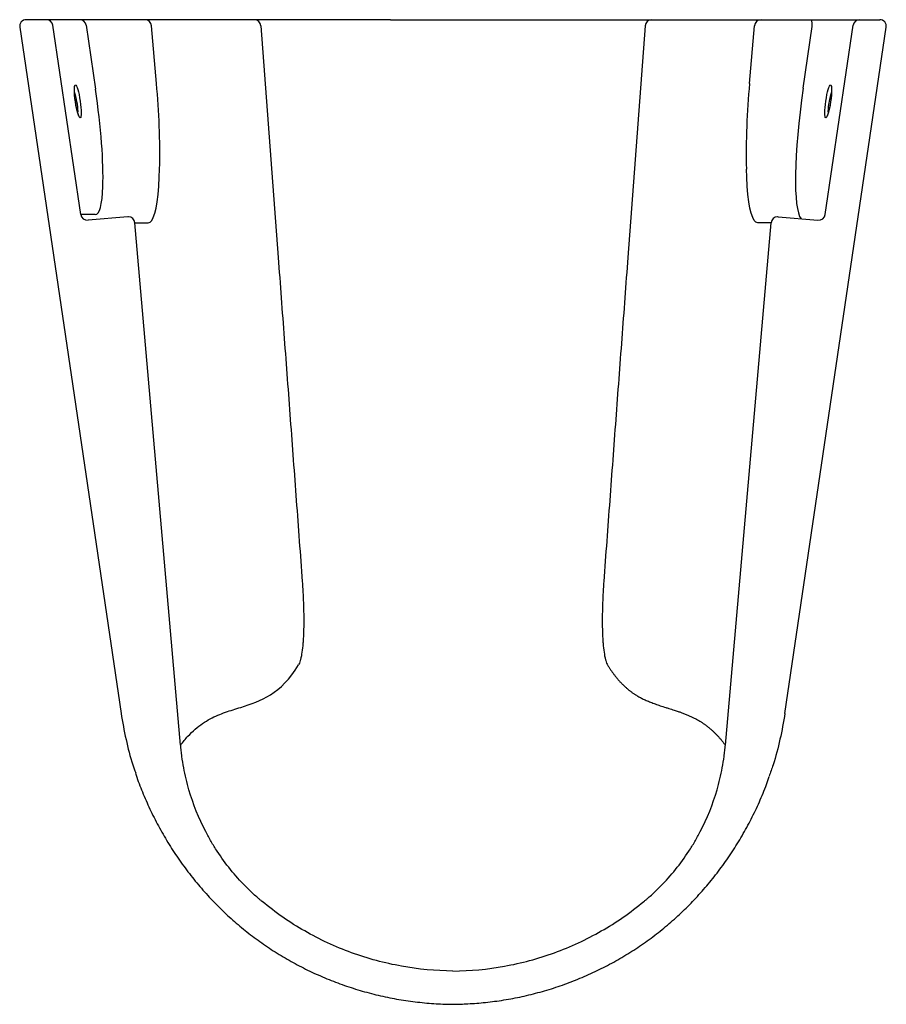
# Model space of a CAD drawing. Header units: millimetres. Extents: x 3724.856 to 3725.12, y 2304.982 to 2305.281.
import ezdxf

# ---------------------------------------------------------------- set-up
doc = ezdxf.new("R2010")
doc.units = ezdxf.units.MM
doc.layers.add('SANINDUSA', color=3, linetype='Continuous')

msp = doc.modelspace()

# ---------------------------------------------------------------- linework, layer by layer
at = {"layer": 'SANINDUSA'}
for p, q in [((3724.864017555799, 2305.281116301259), (3724.857887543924, 2305.281116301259)), ((3724.874158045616, 2305.281116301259), (3724.864017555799, 2305.281116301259)), ((3724.878747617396, 2305.281116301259), (3724.874158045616, 2305.281116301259)), ((3724.894002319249, 2305.281116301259), (3724.878747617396, 2305.281116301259)), ((3724.927299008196, 2305.281116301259), (3724.894002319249, 2305.281116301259)), ((3724.968688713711, 2305.281116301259), (3724.927299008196, 2305.281116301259)), ((3724.968688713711, 2305.281116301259), (3725.00681571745, 2305.281116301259)), ((3725.00681571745, 2305.281116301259), (3725.048205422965, 2305.281116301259)), ((3725.048205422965, 2305.281116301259), (3725.081502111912, 2305.281116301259)), ((3725.081502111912, 2305.281116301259), (3725.096756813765, 2305.281116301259)), ((3725.096756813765, 2305.281116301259), (3725.101346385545, 2305.281116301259)), ((3725.101346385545, 2305.281116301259), (3725.111486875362, 2305.281116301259)), ((3725.111486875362, 2305.281116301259), (3725.117616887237, 2305.281116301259)), ((3724.855909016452, 2305.278824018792), (3724.886744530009, 2305.070091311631)), ((3724.874480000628, 2305.221834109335), (3724.865975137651, 2305.279405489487)), ((3724.876115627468, 2305.279405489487), (3724.878960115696, 2305.259982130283)), ((3724.897514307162, 2305.261727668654), (3724.895973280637, 2305.279289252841)), ((3724.929269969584, 2305.279289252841), (3724.934546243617, 2305.208804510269)), ((3725.046234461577, 2305.279289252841), (3725.040958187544, 2305.208804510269)), ((3725.077990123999, 2305.261727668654), (3725.079531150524, 2305.279289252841)), ((3725.088759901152, 2305.070091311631), (3725.119595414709, 2305.278824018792)), ((3725.094295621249, 2305.26029686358), (3725.097047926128, 2305.27909075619)), ((3725.101024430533, 2305.221834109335), (3725.109529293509, 2305.279405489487)), ((3724.878901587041, 2305.221834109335), (3724.874480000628, 2305.221834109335)), ((3724.888783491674, 2305.221168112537), (3724.876702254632, 2305.220130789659)), ((3725.086720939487, 2305.221168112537), (3725.098802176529, 2305.220130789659)), ((3724.904871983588, 2305.060414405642), (3724.890925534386, 2305.219348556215)), ((3724.890925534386, 2305.219348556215), (3724.894993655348, 2305.219348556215)), ((3725.070632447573, 2305.060414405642), (3725.084578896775, 2305.219348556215)), ((3725.084578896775, 2305.219348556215), (3725.080510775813, 2305.219348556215))]:
    msp.add_line(p, q, dxfattribs=at)
at = {"layer": 'SANINDUSA', "flags": 128}
for points in [[(3724.894993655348, 2305.219348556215), (3724.895551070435, 2305.21952997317), (3724.896072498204, 2305.220072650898), (3724.896553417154, 2305.220971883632), (3724.896989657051, 2305.222219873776), (3724.897377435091, 2305.223805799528), (3724.897713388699, 2305.225715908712), (3724.897994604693, 2305.227933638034), (3724.898218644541, 2305.230439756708), (3724.898383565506, 2305.23321253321), (3724.898472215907, 2305.235615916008)], [(3725.080510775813, 2305.219348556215), (3725.079953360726, 2305.21952997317), (3725.079431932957, 2305.220072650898), (3725.078951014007, 2305.220971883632), (3725.07851477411, 2305.222219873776), (3725.07812699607, 2305.223805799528), (3725.077791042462, 2305.225715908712), (3725.077509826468, 2305.227933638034), (3725.07728578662, 2305.230439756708), (3725.077120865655, 2305.23321253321), (3725.077032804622, 2305.235594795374)]]:
    msp.add_lwpolyline(points, dxfattribs=at)
at = {"layer": 'SANINDUSA'}
for centre, radius, start, end in [((3724.857887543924, 2305.279116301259), 0.002000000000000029, 90, 188.4033710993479), ((3724.864008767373, 2305.279130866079), 0.001985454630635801, 7.950507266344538, 89.74638483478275), ((3724.874149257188, 2305.279130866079), 0.001985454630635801, 7.950507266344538, 89.74638483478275), ((3724.893992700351, 2305.279129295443), 0.001987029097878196, 4.617351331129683, 89.72263900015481), ((3724.927289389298, 2305.279129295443), 0.001987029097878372, 4.617351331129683, 89.72263900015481), ((3725.048215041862, 2305.279129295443), 0.001987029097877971, 90.27736099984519, 175.3826486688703), ((3725.08151173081, 2305.279129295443), 0.001987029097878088, 90.27736099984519, 175.3826486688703), ((3725.093337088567, 2305.279591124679), 0.003744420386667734, 352.3205685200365, 24.03657995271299), ((3725.111495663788, 2305.279130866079), 0.00198545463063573, 90.25361516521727, 172.0494927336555), ((3725.117616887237, 2305.279116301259), 0.002000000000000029, 351.5966289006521, 90), ((3724.667193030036, 2305.240204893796), 0.2313247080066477, 358.8633021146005, 5.338601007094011), ((3725.308245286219, 2305.24020881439), 0.2312585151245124, 174.6608420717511, 181.1432286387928), ((3724.888954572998, 2305.219175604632), 0.002000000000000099, 90, 94.90751144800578), ((3724.888945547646, 2305.219189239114), 0.001986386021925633, 4.600320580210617, 89.73966974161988), ((3725.086558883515, 2305.219189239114), 0.001986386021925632, 90.26033025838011, 175.3996794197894), ((3725.086549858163, 2305.219175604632), 0.002000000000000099, 85.09248855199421, 90)]:
    msp.add_arc(centre, radius, start, end, dxfattribs=at)
for centre, major_axis in [((3724.873567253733, 2305.256260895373), (-0.0007546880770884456, 0.004998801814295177)), ((3725.101937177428, 2305.256260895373), (0.0007546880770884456, 0.004998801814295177))]:
    msp.add_ellipse(centre, major_axis=major_axis, ratio=0.1450335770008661, dxfattribs=at)
for centre, major_axis, ratio, start_param, end_param in [((3724.872588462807, 2305.256116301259), (-0.0007635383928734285, 0.003997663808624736), 0.1790213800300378, 3.894639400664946, 5.49052523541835), ((3724.873457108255, 2305.259499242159), (-0.005562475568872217, 0.03765651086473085), 0.1448754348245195, 3.806511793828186, 4.703812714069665), ((3725.100089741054, 2305.259788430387), (0.005737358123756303, 0.0396489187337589), 0.1449607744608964, 1.578948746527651, 3.013265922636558), ((3725.102915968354, 2305.256116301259), (0.0007635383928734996, 0.003997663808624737), 0.1790213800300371, 0.7897278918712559, 2.388545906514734), ((3724.872588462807, 2305.256116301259), (-0.0007635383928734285, 0.003997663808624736), 0.1790213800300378, 3.643603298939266, 3.894639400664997), ((3725.102915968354, 2305.256116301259), (0.0007635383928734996, 0.003997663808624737), 0.1790213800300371, 2.388545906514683, 2.637003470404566), ((3724.873457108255, 2305.259499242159), (-0.005562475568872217, 0.03765651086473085), 0.1448754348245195, 3.120195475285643, 3.806511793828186), ((3724.876523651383, 2305.222123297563), (0.002065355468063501, 0), 0.9683563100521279, 3.28669541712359, 4.798972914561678), ((3725.098980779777, 2305.222123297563), (0.002065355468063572, 0), 0.968356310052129, 4.625805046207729, 6.138082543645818)]:
    msp.add_ellipse(centre, major_axis=major_axis, ratio=ratio, start_param=start_param, end_param=end_param, dxfattribs=at)
for points, knots in [([(3724.872860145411, 2305.256123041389), (3724.872809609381, 2305.256468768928), (3724.872700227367, 2305.257217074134), (3724.872592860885, 2305.25831824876), (3724.872537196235, 2305.259330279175), (3724.872540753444, 2305.260059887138), (3724.872589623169, 2305.260496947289), (3724.872605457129, 2305.260551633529), (3724.872612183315, 2305.260574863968)], [0, 0, 0, 0, 0.1668087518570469, 0.3610469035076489, 0.5525452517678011, 0.7397253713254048, 0.8894366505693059, 0.9999999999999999, 0.9999999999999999, 0.9999999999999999, 0.9999999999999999]), ([(3725.102895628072, 2305.260564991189), (3725.102895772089, 2305.26056480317), (3725.102896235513, 2305.260564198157), (3725.102938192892, 2305.260351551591), (3725.102966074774, 2305.259895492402), (3725.102961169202, 2305.259145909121), (3725.102896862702, 2305.258159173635), (3725.102807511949, 2305.257250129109), (3725.10272569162, 2305.256696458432), (3725.10270225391, 2305.256537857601)], [0, 0, 0, 0, 0.0542509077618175, 0.1745702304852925, 0.3321768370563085, 0.5154923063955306, 0.7131661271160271, 0.9178354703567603, 1, 1, 1, 1]), ([(3724.873925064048, 2305.251865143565), (3724.873926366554, 2305.251863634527), (3724.873941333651, 2305.251846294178), (3724.873870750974, 2305.251948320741), (3724.873748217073, 2305.252238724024), (3724.873548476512, 2305.252824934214), (3724.873320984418, 2305.253675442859), (3724.873091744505, 2305.254743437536), (3724.872932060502, 2305.255597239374), (3724.872868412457, 2305.256062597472), (3724.872860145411, 2305.256123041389)], [0, 0, 0, 0, 0.008872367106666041, 0.1019523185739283, 0.2365238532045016, 0.400155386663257, 0.5835183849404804, 0.7757625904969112, 0.9708745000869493, 1, 1, 1, 1]), ([(3725.10270225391, 2305.256537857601), (3725.102668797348, 2305.256294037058), (3725.10257952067, 2305.255643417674), (3725.102386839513, 2305.254606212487), (3725.102148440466, 2305.253528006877), (3725.101908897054, 2305.252674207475), (3725.101719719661, 2305.252133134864), (3725.101585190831, 2305.251874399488), (3725.10158758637, 2305.251877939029), (3725.101588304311, 2305.251878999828)], [0, 0, 0, 0, 0.1098644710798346, 0.2931662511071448, 0.477240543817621, 0.6597819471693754, 0.8164217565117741, 0.9449817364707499, 1, 1, 1, 1]), ([(3724.934546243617, 2305.208804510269), (3724.935161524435, 2305.200585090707), (3724.935776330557, 2305.192365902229), (3724.937004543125, 2305.175928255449), (3724.937617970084, 2305.167709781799), (3724.938841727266, 2305.151274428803), (3724.93945209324, 2305.143057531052), (3724.940665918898, 2305.126627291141), (3724.941269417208, 2305.118413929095), (3724.941865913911, 2305.110204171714)], [0, 0, 0, 0, 0.25, 0.25, 0.5, 0.5, 0.75, 0.75, 1, 1, 1, 1]), ([(3725.040958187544, 2305.208804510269), (3725.040342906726, 2305.200585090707), (3725.039728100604, 2305.192365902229), (3725.038499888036, 2305.175928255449), (3725.037886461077, 2305.167709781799), (3725.036662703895, 2305.151274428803), (3725.036052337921, 2305.143057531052), (3725.034838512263, 2305.126627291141), (3725.034235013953, 2305.118413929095), (3725.03363851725, 2305.110204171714)], [0, 0, 0, 0, 0.25, 0.25, 0.5, 0.5, 0.75, 0.75, 1, 1, 1, 1]), ([(3724.941865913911, 2305.110204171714), (3724.941976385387, 2305.108683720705), (3724.942066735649, 2305.107194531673), (3724.942208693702, 2305.104276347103), (3724.94226030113, 2305.102847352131), (3724.942307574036, 2305.10075068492), (3724.942318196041, 2305.100061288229), (3724.942328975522, 2305.098722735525), (3724.942329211, 2305.098070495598), (3724.942314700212, 2305.096164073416), (3724.942284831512, 2305.094959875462), (3724.942209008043, 2305.093256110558), (3724.94217837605, 2305.092703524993), (3724.942107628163, 2305.091651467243), (3724.94206746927, 2305.091150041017), (3724.941932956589, 2305.089717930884), (3724.941824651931, 2305.088858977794), (3724.941633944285, 2305.087715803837), (3724.941565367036, 2305.087357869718), (3724.941419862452, 2305.086698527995), (3724.941343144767, 2305.086397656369), (3724.941101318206, 2305.085579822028), (3724.940924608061, 2305.0851471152), (3724.940732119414, 2305.084829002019)], [0, 0, 0, 0, 0.1249999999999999, 0.1249999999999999, 0.2499999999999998, 0.2499999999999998, 0.3124999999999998, 0.3124999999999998, 0.3749999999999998, 0.3749999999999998, 0.5000000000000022, 0.5000000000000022, 0.562500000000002, 0.562500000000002, 0.6250000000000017, 0.6250000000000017, 0.7500000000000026, 0.7500000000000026, 0.812500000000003, 0.812500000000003, 0.8750000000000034, 0.8750000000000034, 1, 1, 1, 1]), ([(3725.03363851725, 2305.110204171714), (3725.033528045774, 2305.108683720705), (3725.033437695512, 2305.107194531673), (3725.033295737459, 2305.104276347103), (3725.033244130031, 2305.102847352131), (3725.033196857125, 2305.10075068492), (3725.03318623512, 2305.100061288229), (3725.033175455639, 2305.098722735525), (3725.033175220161, 2305.098070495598), (3725.033189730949, 2305.096164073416), (3725.033219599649, 2305.094959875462), (3725.033295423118, 2305.093256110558), (3725.033326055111, 2305.092703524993), (3725.033396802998, 2305.091651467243), (3725.033436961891, 2305.091150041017), (3725.033571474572, 2305.089717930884), (3725.03367977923, 2305.088858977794), (3725.033870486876, 2305.087715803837), (3725.033939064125, 2305.087357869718), (3725.034084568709, 2305.086698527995), (3725.034161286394, 2305.086397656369), (3725.034403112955, 2305.085579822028), (3725.0345798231, 2305.0851471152), (3725.034772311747, 2305.084829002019)], [0, 0, 0, 0, 0.125, 0.125, 0.2499999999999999, 0.2499999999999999, 0.3124999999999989, 0.3124999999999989, 0.3749999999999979, 0.3749999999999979, 0.4999999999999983, 0.4999999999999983, 0.5624999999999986, 0.5624999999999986, 0.6249999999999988, 0.6249999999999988, 0.7499999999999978, 0.7499999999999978, 0.8124999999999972, 0.8124999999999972, 0.8749999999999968, 0.8749999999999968, 1, 1, 1, 1]), ([(3724.904871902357, 2305.060415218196), (3724.905233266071, 2305.060908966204), (3724.905596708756, 2305.061383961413), (3724.906327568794, 2305.062286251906), (3724.906695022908, 2305.062711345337), (3724.907802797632, 2305.063916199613), (3724.908548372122, 2305.064635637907), (3724.910802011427, 2305.06657933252), (3724.912326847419, 2305.067588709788), (3724.915399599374, 2305.069232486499), (3724.916947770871, 2305.069867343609), (3724.920048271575, 2305.07096498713), (3724.921600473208, 2305.071427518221), (3724.926235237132, 2305.072862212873), (3724.929296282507, 2305.073881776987), (3724.935212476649, 2305.077664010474), (3724.938067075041, 2305.080424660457), (3724.940732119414, 2305.084829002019)], [0, 0, 0, 0, 0.03125000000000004, 0.03125000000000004, 0.06250000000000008, 0.06250000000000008, 0.1250000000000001, 0.1250000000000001, 0.25, 0.25, 0.375, 0.375, 0.5, 0.5, 0.75, 0.75, 1, 1, 1, 1]), ([(3725.034772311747, 2305.084829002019), (3725.034850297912, 2305.084701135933), (3725.035006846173, 2305.084444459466), (3725.035243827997, 2305.084069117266), (3725.035483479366, 2305.083699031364), (3725.03572589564, 2305.083335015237), (3725.03597105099, 2305.082976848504), (3725.036218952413, 2305.082624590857), (3725.036469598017, 2305.082278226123), (3725.036722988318, 2305.081937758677), (3725.036979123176, 2305.08160318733), (3725.037238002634, 2305.081274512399), (3725.037499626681, 2305.080951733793), (3725.037763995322, 2305.080634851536), (3725.038031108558, 2305.080323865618), (3725.038300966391, 2305.080018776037), (3725.038573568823, 2305.079719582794), (3725.038848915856, 2305.079426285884), (3725.039127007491, 2305.079138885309), (3725.039407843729, 2305.078857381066), (3725.039691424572, 2305.078581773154), (3725.039977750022, 2305.078312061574), (3725.040266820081, 2305.078048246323), (3725.040558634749, 2305.077790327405), (3725.040853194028, 2305.077538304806), (3725.041150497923, 2305.077292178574), (3725.041450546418, 2305.077051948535), (3725.04175333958, 2305.076817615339), (3725.042058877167, 2305.076589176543), (3725.042367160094, 2305.07636664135), (3725.042678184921, 2305.07614997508), (3725.042991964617, 2305.075939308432), (3725.043521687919, 2305.075595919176), (3725.044306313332, 2305.075132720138), (3725.045385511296, 2305.074570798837), (3725.04658034, 2305.074014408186), (3725.047890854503, 2305.073464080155), (3725.04931708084, 2305.072920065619), (3725.050858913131, 2305.072381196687), (3725.052238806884, 2305.071941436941), (3725.053386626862, 2305.071587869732), (3725.054233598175, 2305.071322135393), (3725.054991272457, 2305.071082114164), (3725.055659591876, 2305.07086717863), (3725.056238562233, 2305.070677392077), (3725.056728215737, 2305.070513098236), (3725.057368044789, 2305.070289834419), (3725.058171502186, 2305.069989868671), (3725.059151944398, 2305.0695945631), (3725.060084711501, 2305.069185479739), (3725.060969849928, 2305.068763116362), (3725.061780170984, 2305.068341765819), (3725.062527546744, 2305.067918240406), (3725.063224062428, 2305.067491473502), (3725.063908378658, 2305.067039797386), (3725.064580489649, 2305.066563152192), (3725.065240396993, 2305.066061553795), (3725.065888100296, 2305.065534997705), (3725.06652359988, 2305.064983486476), (3725.067146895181, 2305.064407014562), (3725.067757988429, 2305.063805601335), (3725.068356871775, 2305.063179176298), (3725.068943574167, 2305.062527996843), (3725.069517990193, 2305.061851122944), (3725.070080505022, 2305.06115198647), (3725.070449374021, 2305.060659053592), (3725.070632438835, 2305.060414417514)], [0, 0, 0, 0, 0.007147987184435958, 0.01434876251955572, 0.02160248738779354, 0.02890931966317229, 0.03626941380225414, 0.04368292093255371, 0.05114998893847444, 0.05867076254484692, 0.06624538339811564, 0.07387399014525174, 0.08155671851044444, 0.08929370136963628, 0.09708506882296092, 0.1049309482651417, 0.1128314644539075, 0.1207867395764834, 0.1287968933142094, 0.1368620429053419, 0.1449823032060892, 0.1531577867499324, 0.1613886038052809, 0.1696748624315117, 0.1780166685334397, 0.1864141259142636, 0.1948673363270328, 0.2033763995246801, 0.2119414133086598, 0.2205624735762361, 0.2292396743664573, 0.2379731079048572, 0.2467628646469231, 0.2733758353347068, 0.302995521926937, 0.3356240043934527, 0.3712628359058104, 0.4099132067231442, 0.4515760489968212, 0.4962521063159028, 0.521464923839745, 0.5442781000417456, 0.5646916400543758, 0.5827055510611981, 0.5983198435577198, 0.6115345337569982, 0.6223496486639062, 0.6501853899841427, 0.6768076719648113, 0.7022170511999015, 0.7264141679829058, 0.7493997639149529, 0.7689348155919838, 0.7882150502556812, 0.8072411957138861, 0.8260140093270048, 0.8445342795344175, 0.8628028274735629, 0.8808205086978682, 0.8985882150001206, 0.9161068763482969, 0.9333774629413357, 0.9504009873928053, 0.9671785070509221, 0.9837111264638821, 1, 1, 1, 1]), ([(3724.88676547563, 2305.07009440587), (3724.88676547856, 2305.070094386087), (3724.887158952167, 2305.067438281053), (3724.888179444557, 2305.062164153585), (3724.889691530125, 2305.05611128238), (3724.890899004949, 2305.052783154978), (3724.891190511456, 2305.051979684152)], [0, 0, 0, 0, 3.213005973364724e-06, 0.4313623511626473, 0.8627204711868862, 1, 1, 1, 1]), ([(3725.088738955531, 2305.07009440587), (3725.088738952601, 2305.070094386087), (3725.088346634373, 2305.067446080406), (3725.087333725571, 2305.06216968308), (3725.085709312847, 2305.055765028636), (3725.084365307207, 2305.052084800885), (3725.083945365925, 2305.050934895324)], [0, 0, 0, 0, 3.033056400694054e-06, 0.4060075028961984, 0.8144040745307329, 1, 1, 1, 1]), ([(3724.929676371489, 2305.012828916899), (3724.929566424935, 2305.012919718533), (3724.929453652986, 2305.013013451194), (3724.9292319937, 2305.013198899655), (3724.928900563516, 2305.013477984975), (3724.92813461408, 2305.014135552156), (3724.927490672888, 2305.014710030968), (3724.926219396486, 2305.015873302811), (3724.925394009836, 2305.016667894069), (3724.922983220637, 2305.019108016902), (3724.921463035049, 2305.020809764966), (3724.918595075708, 2305.024361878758), (3724.917247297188, 2305.026212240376), (3724.91535748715, 2305.029101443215), (3724.91474798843, 2305.030086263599), (3724.913582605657, 2305.032079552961), (3724.91302711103, 2305.03308696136), (3724.910382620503, 2305.038176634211), (3724.908688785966, 2305.042415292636), (3724.90709029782, 2305.047918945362), (3724.906796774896, 2305.049030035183), (3724.906262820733, 2305.05127322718), (3724.906022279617, 2305.052406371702), (3724.905597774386, 2305.054679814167), (3724.905413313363, 2305.055822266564), (3724.905178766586, 2305.057540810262), (3724.905072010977, 2305.058401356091), (3724.90496583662, 2305.059407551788), (3724.904924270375, 2305.059839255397), (3724.904897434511, 2305.060127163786), (3724.904884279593, 2305.060273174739), (3724.904871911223, 2305.06041523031)], [0, 0, 0, 0, 0.007812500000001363, 0.007812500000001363, 0.01562500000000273, 0.03125000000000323, 0.06250000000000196, 0.06250000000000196, 0.1250000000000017, 0.1250000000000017, 0.2500000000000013, 0.2500000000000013, 0.3750000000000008, 0.3750000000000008, 0.4375000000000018, 0.4375000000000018, 0.5000000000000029, 0.5000000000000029, 0.7500000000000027, 0.7500000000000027, 0.8125000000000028, 0.8125000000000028, 0.8750000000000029, 0.8750000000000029, 0.9375000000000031, 0.9375000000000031, 0.9687500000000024, 0.984375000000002, 0.9921875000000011, 0.9921875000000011, 1, 1, 1, 1]), ([(3725.045828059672, 2305.012828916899), (3725.045938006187, 2305.012919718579), (3725.046050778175, 2305.013013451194), (3725.04627243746, 2305.013198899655), (3725.046603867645, 2305.013477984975), (3725.047369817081, 2305.014135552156), (3725.048013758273, 2305.014710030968), (3725.049285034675, 2305.015873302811), (3725.050110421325, 2305.016667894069), (3725.052521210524, 2305.019108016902), (3725.054041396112, 2305.020809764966), (3725.056909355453, 2305.024361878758), (3725.058257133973, 2305.026212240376), (3725.060146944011, 2305.029101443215), (3725.060756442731, 2305.030086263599), (3725.061921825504, 2305.032079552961), (3725.062477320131, 2305.03308696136), (3725.065121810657, 2305.038176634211), (3725.066815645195, 2305.042415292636), (3725.068414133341, 2305.047918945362), (3725.068707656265, 2305.049030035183), (3725.069241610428, 2305.05127322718), (3725.069482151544, 2305.052406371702), (3725.069906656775, 2305.054679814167), (3725.070091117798, 2305.055822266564), (3725.070325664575, 2305.057540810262), (3725.070432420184, 2305.058401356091), (3725.070538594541, 2305.059407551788), (3725.070580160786, 2305.059839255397), (3725.07060699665, 2305.060127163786), (3725.07062015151, 2305.060273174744), (3725.070632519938, 2305.06041523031)], [0, 0, 0, 0, 0.007812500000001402, 0.007812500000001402, 0.0156250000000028, 0.03125000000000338, 0.06250000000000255, 0.06250000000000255, 0.1250000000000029, 0.1250000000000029, 0.2500000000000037, 0.2500000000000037, 0.3750000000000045, 0.3750000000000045, 0.4375000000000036, 0.4375000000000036, 0.5000000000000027, 0.5000000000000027, 0.7500000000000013, 0.7500000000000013, 0.812500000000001, 0.812500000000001, 0.8750000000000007, 0.8750000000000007, 0.9375000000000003, 0.9375000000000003, 0.9687499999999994, 0.984374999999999, 0.9921874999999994, 0.9921874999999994, 1, 1, 1, 1]), ([(3724.891115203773, 2305.051952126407), (3724.89118444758, 2305.051729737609), (3724.891793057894, 2305.049775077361), (3724.893240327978, 2305.046097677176), (3724.895474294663, 2305.040933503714), (3724.898064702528, 2305.035813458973), (3724.900935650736, 2305.030814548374), (3724.904085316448, 2305.025966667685), (3724.907495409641, 2305.021296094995), (3724.911148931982, 2305.016828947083), (3724.915026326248, 2305.012588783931), (3724.919107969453, 2305.008596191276), (3724.923373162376, 2305.00486902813), (3724.927813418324, 2305.001414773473), (3724.932432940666, 2304.998218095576), (3724.937239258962, 2304.995271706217), (3724.94222987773, 2304.992579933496), (3724.947382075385, 2304.990157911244), (3724.952675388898, 2304.988017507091), (3724.958087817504, 2304.986169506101), (3724.963596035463, 2304.984623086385), (3724.969176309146, 2304.983386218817), (3724.974805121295, 2304.98246249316), (3724.980450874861, 2304.981863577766), (3724.98477146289, 2304.981633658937), (3724.987200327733, 2304.981585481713), (3724.987750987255, 2304.981574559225)], [0, 0, 0, 0, 0.005478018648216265, 0.04814840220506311, 0.0928261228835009, 0.1378084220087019, 0.1830161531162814, 0.2283537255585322, 0.2737125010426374, 0.3189656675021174, 0.3640177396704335, 0.4087828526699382, 0.4531883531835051, 0.4971694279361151, 0.5410277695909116, 0.5852501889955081, 0.6296970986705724, 0.6743251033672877, 0.7190843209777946, 0.7639211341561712, 0.8087733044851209, 0.8535776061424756, 0.8982869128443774, 0.9428617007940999, 0.9870459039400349, 1, 1, 1, 1]), ([(3724.987754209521, 2304.981573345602), (3724.989270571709, 2304.98161555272), (3724.992569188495, 2304.981707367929), (3724.997731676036, 2304.982110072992), (3725.00322906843, 2304.982839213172), (3725.008785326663, 2304.983891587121), (3725.014296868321, 2304.985253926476), (3725.019742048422, 2304.986922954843), (3725.025098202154, 2304.988893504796), (3725.030341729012, 2304.991158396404), (3725.035449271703, 2304.993708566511), (3725.040398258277, 2304.996533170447), (3725.045167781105, 2304.999620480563), (3725.049739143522, 2305.002957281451), (3725.054092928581, 2305.006531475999), (3725.05823526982, 2305.010341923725), (3725.062175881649, 2305.014389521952), (3725.065918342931, 2305.018680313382), (3725.069445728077, 2305.023199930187), (3725.072738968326, 2305.027928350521), (3725.075777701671, 2305.032843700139), (3725.078549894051, 2305.037918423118), (3725.081017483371, 2305.043133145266), (3725.082843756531, 2305.047468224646), (3725.083732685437, 2305.050097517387), (3725.084007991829, 2305.050911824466)], [0, 0, 0, 0, 0.03598840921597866, 0.07828734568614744, 0.1227905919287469, 0.1674996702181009, 0.2123918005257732, 0.2574270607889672, 0.3025582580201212, 0.3477328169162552, 0.3928774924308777, 0.4379378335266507, 0.4828632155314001, 0.5276094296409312, 0.5721491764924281, 0.6164409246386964, 0.6610815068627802, 0.706112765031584, 0.7514615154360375, 0.7970423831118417, 0.8427604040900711, 0.8885089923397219, 0.9341574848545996, 0.9796081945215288, 1, 1, 1, 1]), ([(3724.98775221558, 2304.991699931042), (3724.982450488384, 2304.991743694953), (3724.977227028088, 2304.992237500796), (3724.969510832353, 2304.993627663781), (3724.966958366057, 2304.994199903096), (3724.961893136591, 2304.995564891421), (3724.959378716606, 2304.996358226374), (3724.951907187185, 2304.999076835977), (3724.947154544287, 2305.001289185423), (3724.938086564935, 2305.006479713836), (3724.933771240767, 2305.009457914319), (3724.929683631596, 2305.012834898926)], [0, 0, 0, 0, 0.2500000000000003, 0.2500000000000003, 0.3750000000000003, 0.3750000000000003, 0.5000000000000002, 0.5000000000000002, 0.7500000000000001, 0.7500000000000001, 1, 1, 1, 1]), ([(3724.98775221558, 2304.991699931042), (3724.993053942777, 2304.991743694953), (3724.998277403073, 2304.992237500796), (3725.005993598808, 2304.993627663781), (3725.008546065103, 2304.994199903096), (3725.01361129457, 2304.995564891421), (3725.016125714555, 2304.996358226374), (3725.023597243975, 2304.999076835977), (3725.028349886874, 2305.001289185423), (3725.037417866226, 2305.006479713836), (3725.041733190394, 2305.009457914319), (3725.045820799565, 2305.012834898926)], [0, 0, 0, 0, 0.2500000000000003, 0.2500000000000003, 0.3750000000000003, 0.3750000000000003, 0.5000000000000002, 0.5000000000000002, 0.7500000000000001, 0.7500000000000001, 1, 1, 1, 1])]:
    msp.add_open_spline(points, degree=3, knots=knots, dxfattribs=at)

doc.saveas('drawing.dxf')
